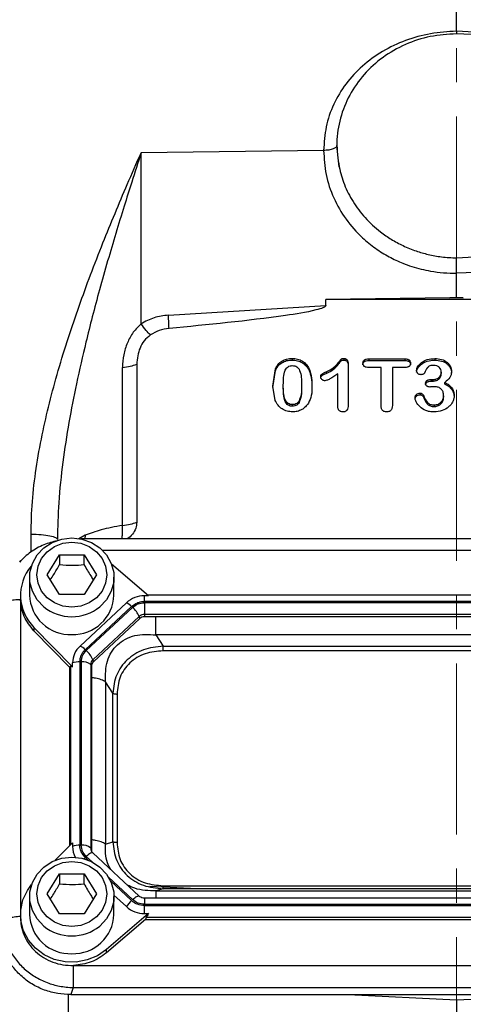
# Model space of a CAD drawing. Header units: inches. Extents: x 0.6 to 16.3, y 0.2 to 11.5.
# Tile 4 of 17: x 3.3 to 4.6, y 6.1 to 9. Entities that reach past the tile are written whole.
import ezdxf

# ---------------------------------------------------------------- set-up
doc = ezdxf.new("R2010")
doc.units = ezdxf.units.IN
doc.header["$MEASUREMENT"] = 0
doc.linetypes.add('CENTERX2', pattern=[0.8, 0.5, -0.1, 0.1, -0.1])
doc.styles.add('SLDTEXTSTYLE0', font='TXT', dxfattribs={"width": 0.75})
doc.dimstyles.new('SLDDIMSTYLE0', dxfattribs={"dimtxt": 0.137795, "dimasz": 0.14, "dimexe": 0, "dimexo": 0.0625, "dimgap": 0.034449, "dimtad": 0, "dimdec": 1, "dimlfac": 1.5, "dimrnd": 1e-09, "dimzin": 4, "dimdsep": 46, "dimtxsty": 'SLDTEXTSTYLE0', "dimblk1": 'CLOSED', "dimblk2": 'CLOSED', "dimsah": 1, "dimcen": 0.09, "dimadec": 0, "dimazin": 1, "dimtfac": 1, "dimtdec": 1, "dimtofl": 0, "dimtmove": 0, "dimatfit": 3, "dimldrblk": 'CLOSED', "dimfxl": 0, "dimfrac": 2, "dimtolj": 1, "dimtzin": 12, "dimarcsym": 0})

# ---------------------------------------------------------------- blocks, each defined once
blk = doc.blocks.new('_Closed')
at = {"color": 0, "linetype": 'ByBlock', "lineweight": -2}
for p, q in [((-1, 0.166667), (0, 0)), ((-1, 0.166667), (-1, -0.166667)), ((0, 0), (-1, -0.166667)), ((0, 0), (-1, 0))]:
    blk.add_line(p, q, dxfattribs=at)
blk = doc.blocks.new('_D')
at = {"color": 7, "linetype": 'Continuous', "lineweight": 0}
for p, q in [((2.6308, 10.8544), (2.5888, 10.8544)), ((2.5888, 10.8544), (2.5888, 10.6356)), ((2.9362, 10.8544), (2.9782, 10.8544)), ((2.9782, 10.8544), (2.9782, 10.6356)), ((1.8547, 8.3075), (1.8547, 10.6953)), ((1.8547, 10.6559), (2.468, 10.6559)), ((4.5497, 10.6559), (3.0991, 10.6559)), ((2.5888, 10.6356), (2.6308, 10.6356)), ((2.9782, 10.6356), (2.9362, 10.6356))]:
    blk.add_line(p, q, dxfattribs=at)
at = {"color": 7, "linetype": 'Continuous', "lineweight": 18, "xscale": 0.14, "yscale": 0.14, "rotation": 180.0000000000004}
blk.add_blockref('_Closed', (1.8547, 10.6559), dxfattribs=at)
at = {"color": 7, "linetype": 'Continuous', "lineweight": 18, "xscale": 0.14, "yscale": 0.14}
blk.add_blockref('_Closed', (4.5497, 10.6559), dxfattribs=at)
at = {"color": 7, "linetype": 'Continuous', "lineweight": 18, "char_height": 0.1378, "attachment_point": 1, "style": 'SLDTEXTSTYLE0'}
for s, insert in [('103', (2.6308, 10.8132)), ('4.0', (2.6562, 10.6071))]:
    blk.add_mtext(s, dxfattribs=dict(at, insert=insert))

msp = doc.modelspace()

# ---------------------------------------------------------------- linework, layer by layer
at = {"color": 7, "linetype": 'CENTERX2', "lineweight": 18}
msp.add_line((4.5497, 4.2048), (4.5497, 10.6823), dxfattribs=at)
at = {"color": 7, "linetype": 'Continuous', "lineweight": 25}
for p, q in [((4.5497, 8.9542), (4.5497, 9.0319)), ((4.5497, 8.9542), (4.5497, 8.9463)), ((6.3963, 8.8559), (4.5497, 8.9463)), ((4.2, 8.6197), (4.1985, 8.6169)), ((4.2, 8.6197), (4.2, 8.6197)), ((4.2065, 8.5571), (4.2, 8.6197)), ((4.1614, 8.6053), (3.6276, 8.5986)), ((3.6276, 8.0981), (3.6276, 8.5986)), ((4.5495, 8.2911), (4.9302, 8.3118)), ((4.5495, 8.2897), (4.5495, 8.2911)), ((5.4719, 8.2799), (4.5497, 8.2463)), ((4.5497, 8.1755), (4.5497, 8.2463)), ((3.7075, 8.1237), (4.1679, 8.152)), ((4.5299, 8.1743), (4.1679, 8.1697)), ((4.1679, 8.152), (4.1679, 8.1697)), ((4.9316, 8.1697), (4.1679, 8.1697)), ((4.5299, 8.1743), (4.5497, 8.1755)), ((4.5497, 8.1745), (4.5299, 8.1743)), ((4.5497, 8.1755), (4.5497, 8.1745)), ((4.5497, 8.1755), (4.5696, 8.1743)), ((4.5696, 8.1743), (4.5497, 8.1745)), ((3.615, 7.9803), (3.615, 7.5181)), ((4.0694, 7.9972), (4.0694, 7.9924)), ((4.2202, 7.997), (4.2202, 7.9922)), ((4.2332, 7.9809), (4.2332, 7.8614)), ((4.293, 7.996), (4.3985, 7.996)), ((4.293, 7.996), (4.293, 7.9912)), ((4.293, 7.9912), (4.3985, 7.9912)), ((4.3985, 7.996), (4.3985, 7.9912)), ((4.4863, 7.9967), (4.4863, 7.9919)), ((3.5731, 7.5085), (3.5731, 7.9707)), ((4.0129, 7.9163), (4.0203, 7.9664)), ((4.0129, 7.9116), (4.0203, 7.9617)), ((4.0203, 7.9664), (4.0203, 7.9617)), ((4.1188, 7.9668), (4.1188, 7.962)), ((4.1688, 7.9579), (4.1688, 7.9531)), ((4.2028, 7.8573), (4.2028, 7.9523)), ((4.3292, 7.9704), (4.293, 7.9704)), ((4.3292, 7.8592), (4.3292, 7.9704)), ((4.3985, 7.9704), (4.3623, 7.9704)), ((4.3623, 7.9704), (4.3623, 7.8592)), ((4.5051, 7.9573), (4.5051, 7.9525)), ((4.0967, 7.9202), (4.0967, 7.9154)), ((4.4754, 7.9354), (4.4799, 7.9354)), ((4.4754, 7.9354), (4.4754, 7.9306)), ((4.4754, 7.9306), (4.4799, 7.9306)), ((4.4799, 7.9354), (4.4799, 7.9306)), ((4.5161, 7.9219), (4.5161, 7.9267)), ((4.0196, 7.8744), (4.0129, 7.9163)), ((4.0435, 7.9146), (4.0435, 7.9194)), ((4.4431, 7.8955), (4.4431, 7.8907)), ((4.4529, 7.8895), (4.4529, 7.8848)), ((4.5122, 7.8881), (4.5122, 7.8833)), ((4.07, 7.857), (4.07, 7.8618)), ((4.4841, 7.8609), (4.4841, 7.8561)), ((5.6488, 7.4693), (3.4513, 7.4693)), ((3.2754, 7.4043), (3.2728, 7.4012)), ((3.3531, 7.3644), (3.3891, 7.4226)), ((3.3891, 7.4226), (3.4611, 7.4226)), ((3.3891, 7.4226), (3.3891, 7.394)), ((3.4611, 7.4226), (3.4971, 7.3644)), ((3.4611, 7.394), (3.4611, 7.4226)), ((3.6495, 7.3027), (3.5414, 7.3952)), ((3.3017, 7.3568), (3.3017, 7.3047)), ((3.3891, 7.3062), (3.3531, 7.3644)), ((3.4971, 7.3644), (3.4611, 7.3062)), ((3.5484, 7.3047), (3.5484, 7.3568)), ((3.2751, 7.3047), (3.2751, 7.2951)), ((3.2755, 7.2951), (3.2752, 7.2906)), ((3.4611, 7.3062), (3.3891, 7.3062)), ((3.6495, 7.3027), (3.6376, 7.3027)), ((3.6376, 7.2862), (3.6376, 7.3027)), ((5.4626, 7.2862), (3.6376, 7.2862)), ((5.4525, 7.3042), (3.6477, 7.3042)), ((3.5847, 7.2822), (3.4492, 7.1557)), ((3.5999, 7.2716), (3.4643, 7.1451)), ((3.6027, 7.2689), (3.4672, 7.1424)), ((5.4626, 7.2824), (3.6376, 7.2824)), ((3.6376, 7.2824), (3.6376, 7.2484)), ((3.6222, 7.2424), (3.4867, 7.1159)), ((3.6239, 7.236), (3.4884, 7.1095)), ((3.6239, 7.236), (3.6222, 7.2424)), ((5.4626, 7.2484), (3.6376, 7.2484)), ((3.6376, 7.2484), (3.6376, 7.2413)), ((5.4626, 7.2413), (3.6376, 7.2413)), ((3.3145, 7.2101), (3.4273, 7.0952)), ((3.3145, 7.2101), (3.3145, 7.2005)), ((3.4187, 7.0943), (3.3145, 7.2005)), ((3.671, 7.1886), (3.6924, 7.1554)), ((5.4291, 7.1886), (3.671, 7.1886)), ((3.6924, 7.1554), (5.4078, 7.1554)), ((3.4867, 7.1159), (3.4884, 7.1095)), ((5.4078, 7.1416), (3.6924, 7.1416)), ((3.4187, 7.0943), (3.4211, 7.0967)), ((3.4187, 7.0943), (3.4187, 6.572)), ((3.4273, 7.0952), (3.4273, 7.1063)), ((3.4487, 7.1099), (3.4487, 6.5731)), ((3.4528, 7.1099), (3.4528, 6.5731)), ((3.4804, 7.1016), (3.4804, 6.5648)), ((3.4827, 7.0967), (3.4804, 7.1016)), ((3.4827, 7.0967), (3.4827, 6.56)), ((3.5238, 7.0512), (3.5238, 6.5768)), ((3.5452, 7.018), (3.5238, 7.0512)), ((3.5452, 6.5835), (3.5452, 7.018)), ((3.5573, 7.0155), (3.5573, 6.581)), ((3.3767, 6.5291), (3.4273, 6.5806)), ((3.4273, 6.5806), (3.4273, 6.5695)), ((3.5238, 6.5768), (3.5452, 6.5835)), ((3.4804, 6.5648), (3.4827, 6.56)), ((3.6219, 6.4245), (3.4863, 6.551)), ((3.3531, 6.4309), (3.3891, 6.4891)), ((3.3891, 6.4891), (3.4611, 6.4891)), ((3.3891, 6.4891), (3.3891, 6.4604)), ((3.4611, 6.4891), (3.4971, 6.4309)), ((3.4611, 6.4604), (3.4611, 6.4891)), ((3.7913, 6.4461), (3.6537, 6.4528)), ((3.6924, 6.4549), (5.4078, 6.4549)), ((3.3017, 6.4232), (3.3017, 6.3711)), ((3.3891, 6.3726), (3.3531, 6.4309)), ((3.4971, 6.4309), (3.4611, 6.3726)), ((3.5483, 6.4276), (3.5847, 6.3936)), ((3.5484, 6.3711), (3.5484, 6.4232)), ((3.6924, 6.4461), (3.671, 6.4394)), ((3.671, 6.4394), (5.4291, 6.4394)), ((5.4078, 6.4461), (3.6924, 6.4461)), ((5.4626, 6.4185), (3.6376, 6.4185)), ((3.6376, 6.4006), (5.4626, 6.4006)), ((3.6376, 6.3968), (5.4626, 6.3968)), ((3.6376, 6.3732), (3.6376, 6.3968)), ((3.2751, 6.3711), (3.2751, 6.3616)), ((3.4611, 6.3726), (3.3891, 6.3726)), ((3.6495, 6.3732), (3.5264, 6.2679)), ((3.6376, 6.3732), (3.6495, 6.3732)), ((3.6402, 6.3557), (3.5264, 6.2583)), ((3.6428, 6.3627), (3.6402, 6.3557)), ((3.6402, 6.3557), (5.46, 6.3557)), ((3.6428, 6.3627), (5.4574, 6.3627)), ((3.5264, 6.2583), (3.5264, 6.2679)), ((3.4299, 6.2216), (5.6702, 6.2216)), ((3.4288, 6.1568), (3.4219, 6.1363)), ((3.4219, 6.1363), (5.6783, 6.1363)), ((3.4288, 6.1568), (5.6713, 6.1568)), ((4.2327, 6.1363), (4.5497, 6.1208)), ((4.5497, 6.1208), (4.8668, 6.1363)), ((4.5497, 6.1208), (4.5497, 5.9544))]:
    msp.add_line(p, q, dxfattribs=at)
at = {"color": 8, "linetype": 'Continuous', "lineweight": 25}
for p, q in [((5.4595, 8.9018), (4.5497, 8.9542)), ((3.3059, 7.4309), (3.3059, 7.4831)), ((3.4645, 7.4803), (3.4457, 7.4693)), ((3.4645, 7.4803), (3.4631, 7.4693)), ((5.5847, 7.4351), (3.5155, 7.4351)), ((3.2752, 7.2906), (3.2752, 6.3761)), ((3.4211, 7.0967), (3.4211, 6.5744)), ((3.4643, 6.5379), (3.4739, 6.5289)), ((3.4672, 6.5406), (3.4853, 6.5237)), ((3.5327, 6.4794), (3.6027, 6.4141)), ((3.5383, 6.4688), (3.5999, 6.4114)), ((3.6376, 6.4185), (3.6376, 6.4006)), ((3.4144, 6.1369), (3.4144, 6.0687))]:
    msp.add_line(p, q, dxfattribs=at)
at = {"color": 7, "linetype": 'Continuous', "lineweight": 25, "flags": 128}
for points in [[(3.3437, 7.2702), (3.3433, 7.2706), (3.3236, 7.2914), (3.3098, 7.316), (3.3026, 7.3429), (3.3026, 7.3707), (3.3098, 7.3976), (3.3236, 7.4222), (3.3433, 7.443), (3.3678, 7.4587), (3.3956, 7.4686), (3.4251, 7.4719), (3.4546, 7.4686), (3.4824, 7.4587), (3.5069, 7.443), (3.5266, 7.4222), (3.5404, 7.3976), (3.5475, 7.3707), (3.5475, 7.3429), (3.5404, 7.316), (3.5266, 7.2914), (3.5069, 7.2706), (3.5066, 7.2704)], [(3.4251, 7.2692), (3.3987, 7.2724), (3.3741, 7.282), (3.353, 7.2971), (3.3367, 7.3168), (3.3266, 7.3398), (3.3231, 7.3644), (3.3266, 7.3891), (3.3367, 7.412), (3.353, 7.4318), (3.3741, 7.4469), (3.3987, 7.4564), (3.4251, 7.4597), (3.4515, 7.4564), (3.4761, 7.4469), (3.4972, 7.4318), (3.5134, 7.412), (3.5236, 7.3891), (3.5271, 7.3644), (3.5236, 7.3398), (3.5134, 7.3168), (3.4972, 7.2971), (3.4761, 7.282), (3.4515, 7.2724), (3.4251, 7.2692)], [(3.3437, 6.3366), (3.3433, 6.337), (3.3236, 6.3578), (3.3098, 6.3824), (3.3026, 6.4093), (3.3026, 6.4371), (3.3098, 6.464), (3.3236, 6.4886), (3.3433, 6.5094), (3.3678, 6.5252), (3.3956, 6.535), (3.4251, 6.5383), (3.4546, 6.535), (3.4824, 6.5252), (3.5069, 6.5094), (3.5266, 6.4886), (3.5404, 6.464), (3.5475, 6.4371), (3.5475, 6.4093), (3.5404, 6.3824), (3.5266, 6.3578), (3.5069, 6.337), (3.5066, 6.3368)], [(3.4251, 6.3356), (3.3987, 6.3389), (3.3741, 6.3484), (3.353, 6.3635), (3.3367, 6.3832), (3.3266, 6.4062), (3.3231, 6.4309), (3.3266, 6.4555), (3.3367, 6.4785), (3.353, 6.4982), (3.3741, 6.5133), (3.3987, 6.5228), (3.4251, 6.5261), (3.4515, 6.5228), (3.4761, 6.5133), (3.4972, 6.4982), (3.5134, 6.4785), (3.5236, 6.4555), (3.5271, 6.4309), (3.5236, 6.4062), (3.5134, 6.3832), (3.4972, 6.3635), (3.4761, 6.3484), (3.4515, 6.3389), (3.4251, 6.3356)], [(3.5264, 6.2679), (3.5001, 6.2498), (3.4702, 6.2376), (3.4382, 6.2316), (3.4055, 6.2323), (3.3738, 6.2395), (3.3445, 6.253), (3.319, 6.2721), (3.2986, 6.2959), (3.2841, 6.3232), (3.2764, 6.3528), (3.2757, 6.3833), (3.282, 6.4132), (3.2952, 6.4411), (3.3076, 6.4582)]]:
    msp.add_lwpolyline(points, dxfattribs=at)
at = {"color": 8, "linetype": 'Continuous', "lineweight": 25, "flags": 128}
for points in [[(3.4863, 6.551), (3.4858, 6.5513), (3.4844, 6.5516), (3.4824, 6.5511), (3.48, 6.5501), (3.4771, 6.5485), (3.474, 6.5463), (3.4707, 6.5436), (3.4672, 6.5406)], [(3.6027, 6.4141), (3.6062, 6.4171), (3.6095, 6.4198), (3.6126, 6.4219), (3.6155, 6.4236), (3.6179, 6.4246), (3.6199, 6.425), (3.6214, 6.4248), (3.6218, 6.4245)]]:
    msp.add_lwpolyline(points, dxfattribs=at)
at = {"color": 7, "linetype": 'Continuous', "lineweight": 25}
for centre, radius, start, end in [((3.4088, 7.3046), 0.1335, 140.4137, 225.0795), ((3.4202, 7.3079), 0.1185, 181.5683, 272.3664), ((3.4287, 7.3093), 0.1198, 268.2549, 357.8104), ((3.6372, 7.2251), 0.0776, 89.6933, 132.5899), ((3.5647, 7.2373), 0.0492, 44.2745, 65.9509), ((3.5557, 7.2139), 0.0724, 23.2239, 49.4763), ((3.6375, 7.2259), 0.0225, 89.6933, 132.5899), ((3.6375, 7.2213), 0.02, 89.6933, 132.5899), ((3.4949, 7.1059), 0.0676, 132.5248, 179.6232), ((3.4291, 7.1108), 0.0492, 44.2745, 65.9509), ((3.4202, 7.0874), 0.0724, 23.2239, 49.4763), ((3.5, 7.1015), 0.0196, 132.5248, 179.6232), ((3.4473, 7.0524), 0.0575, 88.5951, 110.3768), ((3.4575, 7.0755), 0.0347, 48.737, 97.7903), ((3.5002, 7.0966), 0.0175, 132.5248, 179.6232), ((3.4473, 6.5156), 0.0575, 88.5951, 110.3768), ((3.4935, 6.5696), 0.0662, 180.1035, 208.6125), ((3.4575, 6.5388), 0.0347, 48.737, 97.7903), ((3.4998, 6.56), 0.017, 180.0481, 202.7772), ((3.6682, 6.3376), 0.1005, 132.809, 146.1442), ((3.6372, 6.4507), 0.0776, 227.4101, 270.3067), ((3.4202, 6.3744), 0.1185, 181.5683, 272.3664), ((3.4287, 6.3757), 0.1198, 268.2549, 357.8104)]:
    msp.add_arc(centre, radius, start, end, dxfattribs=at)
at = {"color": 8, "linetype": 'Continuous', "lineweight": 25}
for centre, radius, start, end in [((3.4245, 7.3701), 0.1285, 231.0336, 270.2379), ((3.4256, 7.3701), 0.1285, 269.7608, 309.1052), ((3.5375, 6.4596), 0.1072, 133.0745, 136.3084), ((3.4996, 6.5649), 0.0192, 180.0932, 209.7291), ((3.4245, 6.4365), 0.1285, 231.0336, 270.2379), ((3.4256, 6.4365), 0.1285, 269.7608, 309.1052)]:
    msp.add_arc(centre, radius, start, end, dxfattribs=at)
at = {"color": 7, "linetype": 'Continuous', "lineweight": 25}
for points, knots in [([(4.5497, 8.9542), (4.5244, 8.9526), (4.4735, 8.9492), (4.4001, 8.9285), (4.3325, 8.8968), (4.2734, 8.8538), (4.2248, 8.8015), (4.1888, 8.7413), (4.1658, 8.6751), (4.1629, 8.6286), (4.1614, 8.6053)], [0, 0, 0, 0, 0.12588, 0.252034, 0.377802, 0.503099, 0.627916, 0.752083, 0.876161, 1, 1, 1, 1]), ([(3.3059, 7.4831), (3.3067, 7.5148), (3.3083, 7.5787), (3.3203, 7.6758), (3.3375, 7.772), (3.3595, 7.8676), (3.3854, 7.9627), (3.4145, 8.0572), (3.4463, 8.1506), (3.4801, 8.2428), (3.5153, 8.3332), (3.5513, 8.4213), (3.5885, 8.5095), (3.6141, 8.5679), (3.6276, 8.5986)], [0, 0, 0, 0, 0.0815294, 0.164425, 0.2492067, 0.32972, 0.4127359, 0.4986256, 0.5805034, 0.66382, 0.7493837, 0.8303527, 0.9107101, 1, 1, 1, 1]), ([(3.6276, 8.5986), (3.6184, 8.5701), (3.6018, 8.5185), (3.5772, 8.4397), (3.5537, 8.3628), (3.5295, 8.2811), (3.5065, 8.1996), (3.4853, 8.1204), (3.4623, 8.0291), (3.4387, 7.9265), (3.4158, 7.8095), (3.398, 7.6934), (3.3856, 7.579), (3.3839, 7.5034), (3.3831, 7.4676)], [0, 0, 0, 0, 0.080466, 0.145667, 0.218995, 0.292319, 0.368437, 0.439039, 0.504129, 0.610517, 0.708099, 0.807732, 0.908693, 1, 1, 1, 1]), ([(4.1614, 8.6053), (4.1628, 8.5816), (4.1657, 8.5341), (4.1888, 8.4658), (4.2246, 8.4031), (4.2679, 8.3543), (4.3118, 8.3188), (4.3516, 8.2941), (4.3876, 8.2772), (4.4191, 8.2658), (4.4462, 8.2581), (4.477, 8.2516), (4.5116, 8.2469), (4.5371, 8.2465), (4.5497, 8.2463)], [0, 0, 0, 0, 0.124885, 0.2497758, 0.37469, 0.4995951, 0.5829436, 0.661643, 0.7352355, 0.7817929, 0.8282649, 0.8748991, 0.9376443, 1, 1, 1, 1]), ([(4.2065, 8.5571), (4.211, 8.5398), (4.2203, 8.5046), (4.2462, 8.4544), (4.2815, 8.4073), (4.3205, 8.3713), (4.3587, 8.3449), (4.3935, 8.3261), (4.4298, 8.3113), (4.4676, 8.3005), (4.507, 8.293), (4.535, 8.2917), (4.5495, 8.2911)], [0, 0, 0, 0, 0.118447, 0.241237, 0.368461, 0.500145, 0.580736, 0.663983, 0.750058, 0.826143, 0.909682, 1, 1, 1, 1]), ([(4.5497, 8.2463), (4.5497, 8.2497), (4.5497, 8.2568), (4.5495, 8.2684), (4.5494, 8.2801), (4.5495, 8.2865), (4.5495, 8.2897)], [0, 0, 0, 0, 0.2254737, 0.4672839, 0.7254546, 1, 1, 1, 1]), ([(4.1679, 8.152), (4.1679, 8.1518), (4.1679, 8.1512), (4.1673, 8.1501), (4.1652, 8.1479), (4.1557, 8.1431), (4.1173, 8.1327), (3.967, 8.1092), (3.8233, 8.0956), (3.7094, 8.0847)], [0, 0, 0, 0, 0.001747, 0.003648, 0.008277, 0.022178, 0.071791, 0.264748, 1, 1, 1, 1]), ([(3.7075, 8.1237), (3.6933, 8.122), (3.6649, 8.1184), (3.64, 8.1049), (3.6276, 8.0981)], [0, 0, 0, 0, 0.500024, 1, 1, 1, 1]), ([(3.6276, 8.0981), (3.6196, 8.0903), (3.603, 8.0741), (3.5864, 8.0425), (3.5752, 8.0074), (3.5738, 7.9831), (3.5731, 7.9707)], [0, 0, 0, 0, 0.230595, 0.476915, 0.734981, 1, 1, 1, 1]), ([(3.6548, 8.0656), (3.6507, 8.0697), (3.6426, 8.0778), (3.6326, 8.0914), (3.6276, 8.0981)], [0, 0, 0, 0, 0.500032, 1, 1, 1, 1]), ([(3.6548, 8.0656), (3.6484, 8.0602), (3.6356, 8.0494), (3.6194, 8.0204), (3.6167, 7.9964), (3.615, 7.9803)], [0, 0, 0, 0, 0.250276, 0.500611, 1, 1, 1, 1]), ([(3.7094, 8.0847), (3.6996, 8.0832), (3.6801, 8.0802), (3.6632, 8.0705), (3.6548, 8.0656)], [0, 0, 0, 0, 0.5009834, 1, 1, 1, 1]), ([(4.0203, 7.9664), (4.0227, 7.971), (4.0273, 7.9799), (4.039, 7.99), (4.0534, 7.9962), (4.0639, 7.9969), (4.0694, 7.9972)], [0, 0, 0, 0, 0.259574, 0.499925, 0.740236, 1, 1, 1, 1]), ([(4.0203, 7.9617), (4.0227, 7.9663), (4.0273, 7.9752), (4.039, 7.9852), (4.0534, 7.9915), (4.0639, 7.9921), (4.0694, 7.9924)], [0, 0, 0, 0, 0.259698, 0.499935, 0.740361, 1, 1, 1, 1]), ([(4.0694, 7.9972), (4.0748, 7.9969), (4.0852, 7.9962), (4.0995, 7.99), (4.1112, 7.9801), (4.1162, 7.9714), (4.1188, 7.9668)], [0, 0, 0, 0, 0.256598, 0.497206, 0.737024, 1, 1, 1, 1]), ([(4.0694, 7.9924), (4.0748, 7.9921), (4.0852, 7.9914), (4.0995, 7.9852), (4.1112, 7.9753), (4.1162, 7.9666), (4.1188, 7.962)], [0, 0, 0, 0, 0.256718, 0.497216, 0.737148, 1, 1, 1, 1]), ([(4.1688, 7.9579), (4.1764, 7.9616), (4.1904, 7.9684), (4.2024, 7.9819), (4.2093, 7.9906), (4.2121, 7.9945), (4.2142, 7.996), (4.2166, 7.9968), (4.2187, 7.9969), (4.2202, 7.997)], [0, 0, 0, 0, 0.3750446, 0.6892168, 0.8178571, 0.8877444, 0.9090441, 0.9340714, 1, 1, 1, 1]), ([(4.1688, 7.9531), (4.1764, 7.9568), (4.1904, 7.9636), (4.2024, 7.9772), (4.2093, 7.9858), (4.2121, 7.9897), (4.2142, 7.9912), (4.2166, 7.9921), (4.2187, 7.9921), (4.2202, 7.9922)], [0, 0, 0, 0, 0.3750529, 0.689232, 0.8186005, 0.8877655, 0.9091516, 0.9342129, 1, 1, 1, 1]), ([(4.2202, 7.997), (4.2211, 7.9969), (4.2229, 7.9968), (4.2256, 7.996), (4.2278, 7.9946), (4.2305, 7.992), (4.2329, 7.9873), (4.2331, 7.9832), (4.2332, 7.9809)], [0, 0, 0, 0, 0.117119, 0.227253, 0.336642, 0.451648, 0.701902, 1, 1, 1, 1]), ([(4.2202, 7.9922), (4.2211, 7.9921), (4.223, 7.9921), (4.2256, 7.9912), (4.2278, 7.9898), (4.2305, 7.9872), (4.2329, 7.9825), (4.2331, 7.9784), (4.2332, 7.9761)], [0, 0, 0, 0, 0.117329, 0.227527, 0.336851, 0.451704, 0.702282, 1, 1, 1, 1]), ([(4.2761, 7.9832), (4.2762, 7.9841), (4.2763, 7.986), (4.2771, 7.9885), (4.2785, 7.9908), (4.2804, 7.9927), (4.2829, 7.9942), (4.287, 7.9957), (4.2905, 7.9959), (4.293, 7.996)], [0, 0, 0, 0, 0.122827, 0.236649, 0.346923, 0.459626, 0.577575, 0.704075, 1, 1, 1, 1]), ([(4.2761, 7.9784), (4.2762, 7.9794), (4.2763, 7.9812), (4.2771, 7.9837), (4.2785, 7.986), (4.2804, 7.9879), (4.2829, 7.9894), (4.287, 7.9909), (4.2905, 7.9911), (4.293, 7.9912)], [0, 0, 0, 0, 0.123069, 0.236966, 0.347168, 0.45969, 0.577876, 0.704462, 1, 1, 1, 1]), ([(4.293, 7.9704), (4.2904, 7.9705), (4.2869, 7.9707), (4.2827, 7.9722), (4.2802, 7.9738), (4.2784, 7.9757), (4.2766, 7.9788), (4.2763, 7.9814), (4.2761, 7.9832)], [0, 0, 0, 0, 0.305012, 0.432199, 0.54885, 0.659477, 0.768167, 1, 1, 1, 1]), ([(4.3985, 7.996), (4.401, 7.9959), (4.4046, 7.9957), (4.4089, 7.9941), (4.4113, 7.9926), (4.4131, 7.9906), (4.415, 7.9876), (4.4152, 7.985), (4.4154, 7.9832)], [0, 0, 0, 0, 0.3079681, 0.4359459, 0.5531311, 0.6639947, 0.7721734, 1, 1, 1, 1]), ([(4.3985, 7.9912), (4.401, 7.9911), (4.4046, 7.9909), (4.4089, 7.9894), (4.4113, 7.9878), (4.4131, 7.9858), (4.415, 7.9828), (4.4152, 7.9802), (4.4154, 7.9784)], [0, 0, 0, 0, 0.308345, 0.436238, 0.553195, 0.664254, 0.77251, 1, 1, 1, 1]), ([(4.4154, 7.9832), (4.4152, 7.9814), (4.415, 7.9788), (4.4131, 7.9757), (4.4112, 7.9738), (4.4088, 7.9722), (4.4046, 7.9707), (4.401, 7.9705), (4.3985, 7.9704)], [0, 0, 0, 0, 0.23077, 0.339542, 0.45073, 0.567662, 0.695059, 1, 1, 1, 1]), ([(4.4332, 7.9618), (4.4334, 7.9637), (4.4338, 7.9677), (4.4378, 7.9761), (4.4472, 7.9862), (4.4646, 7.9951), (4.4787, 7.9962), (4.4863, 7.9967)], [0, 0, 0, 0, 0.085326, 0.181771, 0.408011, 0.680218, 1, 1, 1, 1]), ([(4.4332, 7.9571), (4.4334, 7.9589), (4.4338, 7.963), (4.4378, 7.9713), (4.4472, 7.9814), (4.4646, 7.9904), (4.4787, 7.9914), (4.4863, 7.9919)], [0, 0, 0, 0, 0.085406, 0.181775, 0.408014, 0.680219, 1, 1, 1, 1]), ([(4.4863, 7.9967), (4.493, 7.9963), (4.5057, 7.9954), (4.5197, 7.9883), (4.5277, 7.9806), (4.5319, 7.974), (4.5345, 7.9668), (4.5349, 7.9617), (4.535, 7.9591)], [0, 0, 0, 0, 0.284239, 0.53584, 0.653928, 0.76842, 0.882598, 1, 1, 1, 1]), ([(4.4863, 7.9919), (4.493, 7.9915), (4.5057, 7.9906), (4.5197, 7.9835), (4.5277, 7.9758), (4.5319, 7.9693), (4.5345, 7.962), (4.5349, 7.9569), (4.535, 7.9543)], [0, 0, 0, 0, 0.284241, 0.535843, 0.654117, 0.768423, 0.882701, 1, 1, 1, 1]), ([(4.0435, 7.9194), (4.0435, 7.9341), (4.0434, 7.9512), (4.0523, 7.9683), (4.057, 7.9729), (4.0631, 7.9757), (4.0675, 7.9759), (4.0698, 7.9761)], [0, 0, 0, 0, 0.630832, 0.731187, 0.819991, 0.906328, 1, 1, 1, 1]), ([(4.0698, 7.9761), (4.0722, 7.9759), (4.0768, 7.9757), (4.083, 7.9729), (4.0878, 7.9682), (4.0969, 7.9516), (4.0968, 7.9347), (4.0967, 7.9202)], [0, 0, 0, 0, 0.098523, 0.18739, 0.275879, 0.378904, 1, 1, 1, 1]), ([(4.1188, 7.9668), (4.1213, 7.9599), (4.127, 7.9442), (4.1272, 7.9275), (4.1273, 7.9181)], [0, 0, 0, 0, 0.435339, 1, 1, 1, 1]), ([(4.1188, 7.962), (4.1213, 7.9552), (4.127, 7.9394), (4.1272, 7.9228), (4.1273, 7.9134)], [0, 0, 0, 0, 0.435339, 1, 1, 1, 1]), ([(4.1527, 7.9435), (4.1527, 7.9443), (4.1528, 7.9459), (4.1535, 7.9481), (4.1546, 7.95), (4.1592, 7.954), (4.1644, 7.9561), (4.1688, 7.9579)], [0, 0, 0, 0, 0.111606, 0.211362, 0.304197, 0.396154, 1, 1, 1, 1]), ([(4.1527, 7.9387), (4.1528, 7.9403), (4.153, 7.9426), (4.1546, 7.9452), (4.1592, 7.9492), (4.1644, 7.9513), (4.1688, 7.9531)], [0, 0, 0, 0, 0.2111541, 0.303925, 0.3955536, 1, 1, 1, 1]), ([(4.2028, 7.9523), (4.1951, 7.947), (4.1849, 7.9399), (4.1718, 7.9331), (4.1666, 7.9322), (4.1646, 7.9319)], [0, 0, 0, 0, 0.649668, 0.85993, 1, 1, 1, 1]), ([(4.4451, 7.9495), (4.4444, 7.9496), (4.443, 7.9497), (4.4401, 7.9506), (4.4374, 7.9523), (4.4353, 7.9547), (4.4336, 7.9576), (4.4334, 7.9601), (4.4332, 7.9618)], [0, 0, 0, 0, 0.109931, 0.220975, 0.463816, 0.593368, 0.72218, 1, 1, 1, 1]), ([(4.4559, 7.9541), (4.4557, 7.9538), (4.4553, 7.9531), (4.454, 7.9518), (4.4519, 7.9506), (4.4487, 7.9497), (4.4464, 7.9496), (4.4451, 7.9495)], [0, 0, 0, 0, 0.1018108, 0.2065771, 0.4400913, 0.7048708, 1, 1, 1, 1]), ([(4.4832, 7.9768), (4.4794, 7.9766), (4.474, 7.9763), (4.468, 7.9733), (4.4612, 7.967), (4.4583, 7.9599), (4.4559, 7.9541)], [0, 0, 0, 0, 0.283743, 0.400474, 0.504922, 1, 1, 1, 1]), ([(4.4799, 7.9354), (4.4832, 7.9357), (4.4896, 7.9361), (4.4967, 7.9399), (4.5011, 7.944), (4.5035, 7.9479), (4.5049, 7.9524), (4.5051, 7.9556), (4.5051, 7.9573)], [0, 0, 0, 0, 0.25195, 0.493492, 0.614205, 0.734247, 0.860789, 1, 1, 1, 1]), ([(4.4799, 7.9306), (4.4832, 7.9309), (4.4896, 7.9314), (4.4967, 7.9351), (4.5011, 7.9392), (4.5035, 7.9431), (4.5049, 7.9476), (4.5051, 7.9508), (4.5051, 7.9525)], [0, 0, 0, 0, 0.2521698, 0.4935251, 0.614335, 0.7344174, 0.8609189, 1, 1, 1, 1]), ([(4.5051, 7.9573), (4.5049, 7.9598), (4.5043, 7.9649), (4.5003, 7.9703), (4.4961, 7.9737), (4.4908, 7.9763), (4.4863, 7.9766), (4.4832, 7.9768)], [0, 0, 0, 0, 0.238971, 0.479096, 0.603797, 0.728532, 1, 1, 1, 1]), ([(4.535, 7.9591), (4.5348, 7.9558), (4.5344, 7.9496), (4.5289, 7.9377), (4.5213, 7.9312), (4.5161, 7.9267)], [0, 0, 0, 0, 0.2550596, 0.4886729, 1, 1, 1, 1]), ([(4.0967, 7.9202), (4.0969, 7.9052), (4.0971, 7.8876), (4.088, 7.8702), (4.0833, 7.8653), (4.0771, 7.8622), (4.0725, 7.8619), (4.07, 7.8618)], [0, 0, 0, 0, 0.624418, 0.728887, 0.817027, 0.904547, 1, 1, 1, 1]), ([(4.1646, 7.9319), (4.1638, 7.9319), (4.1623, 7.932), (4.1593, 7.933), (4.1561, 7.9353), (4.1532, 7.939), (4.1528, 7.942), (4.1527, 7.9435)], [0, 0, 0, 0, 0.119896, 0.23864, 0.49284, 0.749944, 1, 1, 1, 1]), ([(4.4594, 7.9243), (4.4594, 7.9251), (4.4595, 7.9266), (4.4603, 7.9288), (4.4616, 7.9308), (4.4634, 7.9324), (4.4657, 7.9338), (4.4697, 7.9352), (4.473, 7.9353), (4.4754, 7.9354)], [0, 0, 0, 0, 0.112727, 0.21922, 0.325103, 0.436096, 0.554994, 0.685767, 1, 1, 1, 1]), ([(4.4594, 7.9195), (4.4594, 7.9203), (4.4595, 7.9219), (4.4603, 7.924), (4.4616, 7.926), (4.4634, 7.9277), (4.4657, 7.929), (4.4697, 7.9304), (4.473, 7.9305), (4.4754, 7.9306)], [0, 0, 0, 0, 0.112982, 0.219554, 0.325361, 0.436166, 0.555326, 0.686195, 1, 1, 1, 1]), ([(4.4723, 7.9134), (4.4704, 7.9135), (4.4678, 7.9137), (4.4646, 7.915), (4.4627, 7.9163), (4.4612, 7.9179), (4.4597, 7.9205), (4.4595, 7.9227), (4.4594, 7.9243)], [0, 0, 0, 0, 0.28104, 0.404049, 0.521528, 0.635146, 0.749191, 1, 1, 1, 1]), ([(4.5161, 7.9267), (4.5202, 7.9244), (4.5278, 7.9201), (4.5365, 7.9111), (4.542, 7.9007), (4.5426, 7.8932), (4.5429, 7.8894)], [0, 0, 0, 0, 0.279828, 0.527212, 0.760172, 1, 1, 1, 1]), ([(4.5161, 7.9219), (4.5202, 7.9196), (4.5278, 7.9153), (4.5365, 7.9063), (4.542, 7.8959), (4.5426, 7.8884), (4.5429, 7.8846)], [0, 0, 0, 0, 0.279828, 0.527212, 0.760172, 1, 1, 1, 1]), ([(4.07, 7.8618), (4.0677, 7.8619), (4.0632, 7.8622), (4.0572, 7.8651), (4.0524, 7.8699), (4.0433, 7.887), (4.0434, 7.9044), (4.0435, 7.9194)], [0, 0, 0, 0, 0.093685, 0.179947, 0.26834, 0.371448, 1, 1, 1, 1]), ([(4.07, 7.857), (4.0677, 7.8571), (4.0632, 7.8574), (4.0572, 7.8603), (4.0524, 7.8651), (4.0433, 7.8823), (4.0434, 7.8996), (4.0435, 7.9146)], [0, 0, 0, 0, 0.0935556, 0.1799229, 0.2680015, 0.371434, 1, 1, 1, 1]), ([(4.0967, 7.9154), (4.0969, 7.9004), (4.0971, 7.8829), (4.088, 7.8655), (4.0833, 7.8605), (4.0771, 7.8574), (4.0725, 7.8571), (4.07, 7.857)], [0, 0, 0, 0, 0.624415, 0.72857, 0.817017, 0.904289, 1, 1, 1, 1]), ([(4.1273, 7.9181), (4.1273, 7.9082), (4.1273, 7.8902), (4.1201, 7.8736), (4.1169, 7.8662)], [0, 0, 0, 0, 0.555597, 1, 1, 1, 1]), ([(4.4285, 7.8821), (4.4286, 7.8839), (4.4289, 7.8866), (4.4308, 7.8898), (4.4332, 7.8925), (4.4373, 7.895), (4.4411, 7.8953), (4.4431, 7.8955)], [0, 0, 0, 0, 0.2585215, 0.3800806, 0.5035966, 0.7458987, 1, 1, 1, 1]), ([(4.4285, 7.8773), (4.4286, 7.8791), (4.4289, 7.8819), (4.4308, 7.8851), (4.4332, 7.8877), (4.4373, 7.8902), (4.4411, 7.8905), (4.4431, 7.8907)], [0, 0, 0, 0, 0.260013, 0.381225, 0.50386, 0.747527, 1, 1, 1, 1]), ([(4.4431, 7.8955), (4.4441, 7.8954), (4.4462, 7.8952), (4.4491, 7.8939), (4.4516, 7.8921), (4.4525, 7.8904), (4.4529, 7.8895)], [0, 0, 0, 0, 0.249225, 0.513284, 0.768041, 1, 1, 1, 1]), ([(4.4431, 7.8907), (4.4441, 7.8906), (4.4462, 7.8904), (4.4491, 7.8891), (4.4516, 7.8873), (4.4525, 7.8856), (4.4529, 7.8848)], [0, 0, 0, 0, 0.250734, 0.513426, 0.769265, 1, 1, 1, 1]), ([(4.4852, 7.9143), (4.4829, 7.9142), (4.4793, 7.914), (4.475, 7.9136), (4.473, 7.9135), (4.4723, 7.9134)], [0, 0, 0, 0, 0.534794, 0.834424, 1, 1, 1, 1]), ([(4.5122, 7.8881), (4.512, 7.8918), (4.5116, 7.8972), (4.5084, 7.9036), (4.5052, 7.9075), (4.5012, 7.9105), (4.4947, 7.9136), (4.4891, 7.914), (4.4852, 7.9143)], [0, 0, 0, 0, 0.2697488, 0.3899694, 0.5068465, 0.6226335, 0.7399805, 1, 1, 1, 1]), ([(4.0703, 7.8406), (4.0649, 7.8411), (4.054, 7.8419), (4.0393, 7.8492), (4.027, 7.86), (4.0221, 7.8695), (4.0196, 7.8744)], [0, 0, 0, 0, 0.245947, 0.48929, 0.738236, 1, 1, 1, 1]), ([(4.1169, 7.8662), (4.1141, 7.8624), (4.1088, 7.855), (4.0975, 7.8469), (4.0844, 7.8415), (4.0751, 7.8409), (4.0703, 7.8406)], [0, 0, 0, 0, 0.257769, 0.504694, 0.749046, 1, 1, 1, 1]), ([(4.4838, 7.8404), (4.4796, 7.8406), (4.4714, 7.841), (4.4567, 7.8455), (4.4422, 7.8546), (4.4332, 7.8669), (4.4292, 7.8761), (4.4287, 7.8803), (4.4285, 7.8821)], [0, 0, 0, 0, 0.164026, 0.317071, 0.591702, 0.82765, 0.925159, 1, 1, 1, 1]), ([(4.4529, 7.8895), (4.4562, 7.8818), (4.4601, 7.8725), (4.4689, 7.8647), (4.4751, 7.8616), (4.4804, 7.8612), (4.4841, 7.8609)], [0, 0, 0, 0, 0.558673, 0.663786, 0.768922, 1, 1, 1, 1]), ([(4.4529, 7.8848), (4.4562, 7.877), (4.4601, 7.8677), (4.4689, 7.86), (4.4751, 7.8568), (4.4804, 7.8564), (4.4841, 7.8561)], [0, 0, 0, 0, 0.55869, 0.663885, 0.769056, 1, 1, 1, 1]), ([(4.5429, 7.8894), (4.5427, 7.8863), (4.5423, 7.88), (4.5391, 7.8708), (4.534, 7.8623), (4.5245, 7.8523), (4.5077, 7.8424), (4.492, 7.8411), (4.4838, 7.8404)], [0, 0, 0, 0, 0.11489, 0.230575, 0.347891, 0.468517, 0.721149, 1, 1, 1, 1]), ([(4.4841, 7.8609), (4.4875, 7.8613), (4.4946, 7.862), (4.504, 7.8678), (4.5095, 7.8751), (4.5119, 7.8823), (4.5121, 7.8861), (4.5122, 7.8881)], [0, 0, 0, 0, 0.230148, 0.469793, 0.726191, 0.858828, 1, 1, 1, 1]), ([(4.4841, 7.8561), (4.4875, 7.8565), (4.4946, 7.8572), (4.504, 7.863), (4.5095, 7.8704), (4.5119, 7.8775), (4.5121, 7.8813), (4.5122, 7.8833)], [0, 0, 0, 0, 0.23015, 0.469797, 0.726338, 0.858994, 1, 1, 1, 1]), ([(4.218, 7.8404), (4.2158, 7.8406), (4.2127, 7.8408), (4.2091, 7.8428), (4.2069, 7.8446), (4.205, 7.8471), (4.2032, 7.8513), (4.203, 7.8548), (4.2028, 7.8573)], [0, 0, 0, 0, 0.235506, 0.346238, 0.459163, 0.576896, 0.703149, 1, 1, 1, 1]), ([(4.2332, 7.8614), (4.2331, 7.8583), (4.2329, 7.8529), (4.2305, 7.8466), (4.2274, 7.8433), (4.2247, 7.8416), (4.2215, 7.8406), (4.2192, 7.8405), (4.218, 7.8404)], [0, 0, 0, 0, 0.321406, 0.568105, 0.674214, 0.776818, 0.883217, 1, 1, 1, 1]), ([(4.3458, 7.8404), (4.3435, 7.8406), (4.3402, 7.8409), (4.3362, 7.843), (4.3337, 7.8451), (4.3316, 7.8478), (4.3295, 7.8525), (4.3293, 7.8564), (4.3292, 7.8592)], [0, 0, 0, 0, 0.2303934, 0.3402721, 0.4531456, 0.5712793, 0.6985291, 1, 1, 1, 1]), ([(4.3623, 7.8592), (4.3621, 7.8564), (4.3619, 7.8524), (4.3599, 7.8477), (4.3578, 7.845), (4.3553, 7.843), (4.3514, 7.8409), (4.3481, 7.8406), (4.3458, 7.8404)], [0, 0, 0, 0, 0.305537, 0.433446, 0.551324, 0.663113, 0.771899, 1, 1, 1, 1]), ([(3.615, 7.5181), (3.6144, 7.512), (3.6132, 7.4994), (3.6029, 7.4827), (3.593, 7.4723), (3.5862, 7.4695), (3.5857, 7.4693)], [0, 0, 0, 0, 0.31345, 0.644368, 0.975287, 1, 1, 1, 1]), ([(3.5731, 7.5085), (3.5517, 7.5046), (3.5118, 7.4973), (3.4794, 7.4857), (3.4645, 7.4803)], [0, 0, 0, 0, 0.537767, 1, 1, 1, 1]), ([(3.3822, 7.4639), (3.369, 7.4604), (3.3416, 7.4531), (3.3036, 7.4319), (3.2826, 7.4117), (3.2721, 7.4017)], [0, 0, 0, 0, 0.3154754, 0.6581232, 1, 1, 1, 1]), ([(3.3622, 7.3496), (3.3656, 7.3546), (3.3746, 7.3678), (3.3835, 7.3839), (3.3891, 7.394)], [0, 0, 0, 0, 0.376375, 1, 1, 1, 1]), ([(3.3891, 7.394), (3.4019, 7.3929), (3.426, 7.391), (3.4499, 7.393), (3.4611, 7.394)], [0, 0, 0, 0, 0.534747, 1, 1, 1, 1]), ([(3.4611, 7.394), (3.4675, 7.3824), (3.4765, 7.3663), (3.4854, 7.3532), (3.4879, 7.3495)], [0, 0, 0, 0, 0.718831, 1, 1, 1, 1]), ([(3.2752, 7.2906), (3.269, 7.2908), (3.2565, 7.2912), (3.2403, 7.2874), (3.2278, 7.2823), (3.2244, 7.278), (3.2227, 7.2759)], [0, 0, 0, 0, 0.2508113, 0.5005408, 0.7502704, 1, 1, 1, 1]), ([(3.5999, 7.2716), (3.6053, 7.2758), (3.6108, 7.28), (3.6177, 7.2826), (3.621, 7.2838), (3.6276, 7.2857), (3.6341, 7.2861), (3.6376, 7.2862)], [0, 0, 0, 0, 0.498697, 0.503014, 0.535598, 0.74951, 1, 1, 1, 1]), ([(3.5238, 7.0512), (3.5237, 7.0718), (3.5236, 7.1024), (3.54, 7.1385), (3.5579, 7.1607), (3.5814, 7.1772), (3.619, 7.1914), (3.6501, 7.1897), (3.671, 7.1886)], [0, 0, 0, 0, 0.2573968, 0.3816038, 0.5, 0.6183955, 0.7426032, 1, 1, 1, 1]), ([(3.4487, 7.1099), (3.4494, 7.1164), (3.4501, 7.123), (3.453, 7.1294), (3.4544, 7.1324), (3.4577, 7.1382), (3.462, 7.1427), (3.4643, 7.1451)], [0, 0, 0, 0, 0.498697, 0.503014, 0.535598, 0.74951, 1, 1, 1, 1]), ([(3.6924, 7.1554), (3.6725, 7.1532), (3.6431, 7.15), (3.6087, 7.1327), (3.5866, 7.116), (3.5689, 7.0955), (3.5505, 7.0636), (3.5473, 7.0364), (3.5452, 7.018)], [0, 0, 0, 0, 0.255855, 0.379335, 0.5, 0.62066, 0.744145, 1, 1, 1, 1]), ([(3.6924, 7.1416), (3.6744, 7.1401), (3.6474, 7.1379), (3.6152, 7.1227), (3.5943, 7.1071), (3.5776, 7.0875), (3.5613, 7.0575), (3.5589, 7.0323), (3.5573, 7.0155)], [0, 0, 0, 0, 0.250062, 0.376118, 0.5, 0.623757, 0.749938, 1, 1, 1, 1]), ([(3.4211, 7.0967), (3.4218, 7.097), (3.4231, 7.0975), (3.4258, 7.096), (3.4273, 7.0952)], [0, 0, 0, 0, 0.475859, 1, 1, 1, 1]), ([(3.4643, 6.5379), (3.4599, 6.543), (3.4554, 6.5481), (3.4526, 6.5545), (3.4513, 6.5576), (3.4492, 6.5638), (3.4489, 6.5699), (3.4487, 6.5731)], [0, 0, 0, 0, 0.498697, 0.503014, 0.535598, 0.74951, 1, 1, 1, 1]), ([(3.5452, 6.5835), (3.5473, 6.5648), (3.5505, 6.537), (3.5689, 6.5047), (3.5866, 6.4841), (3.6086, 6.4676), (3.6431, 6.4506), (3.6725, 6.4479), (3.6924, 6.4461)], [0, 0, 0, 0, 0.25586, 0.379272, 0.500008, 0.620398, 0.74416, 1, 1, 1, 1]), ([(3.5573, 6.581), (3.5589, 6.5642), (3.5613, 6.539), (3.5776, 6.509), (3.5943, 6.4895), (3.6152, 6.4738), (3.6474, 6.4586), (3.6744, 6.4564), (3.6924, 6.4549)], [0, 0, 0, 0, 0.250062, 0.376118, 0.5, 0.623757, 0.749938, 1, 1, 1, 1]), ([(3.4863, 6.551), (3.4855, 6.5519), (3.484, 6.5532), (3.4834, 6.5548), (3.4831, 6.5555)], [0, 0, 0, 0, 0.606169, 1, 1, 1, 1]), ([(3.3622, 6.416), (3.3656, 6.421), (3.3746, 6.4342), (3.3835, 6.4503), (3.3891, 6.4604)], [0, 0, 0, 0, 0.376375, 1, 1, 1, 1]), ([(3.3891, 6.4604), (3.4019, 6.4594), (3.426, 6.4574), (3.4499, 6.4594), (3.4611, 6.4604)], [0, 0, 0, 0, 0.534747, 1, 1, 1, 1]), ([(3.4611, 6.4604), (3.4675, 6.4488), (3.4765, 6.4327), (3.4854, 6.4196), (3.4879, 6.416)], [0, 0, 0, 0, 0.718831, 1, 1, 1, 1]), ([(3.6376, 6.4185), (3.6362, 6.4186), (3.6324, 6.4188), (3.6266, 6.4207), (3.6234, 6.4233), (3.6219, 6.4245)], [0, 0, 0, 0, 0.2332158, 0.6268904, 1, 1, 1, 1]), ([(3.6376, 6.3968), (3.6306, 6.3974), (3.6235, 6.3981), (3.6166, 6.4008), (3.6134, 6.4021), (3.6073, 6.4051), (3.6025, 6.4092), (3.5999, 6.4114)], [0, 0, 0, 0, 0.498697, 0.503014, 0.535598, 0.74951, 1, 1, 1, 1]), ([(3.2227, 6.3493), (3.2244, 6.3514), (3.2278, 6.3557), (3.2403, 6.3609), (3.2565, 6.3641), (3.269, 6.3654), (3.2752, 6.3661)], [0, 0, 0, 0, 0.24973, 0.499459, 0.749189, 1, 1, 1, 1]), ([(3.6495, 6.3732), (3.6479, 6.3711), (3.6449, 6.3672), (3.6435, 6.3641), (3.6428, 6.3627)], [0, 0, 0, 0, 0.534027, 1, 1, 1, 1]), ([(3.2227, 6.3493), (3.2236, 6.336), (3.2255, 6.3102), (3.2389, 6.2733), (3.2588, 6.2401), (3.2851, 6.2114), (3.3167, 6.1879), (3.3519, 6.1709), (3.3897, 6.1596), (3.4156, 6.1578), (3.4288, 6.1568)], [0, 0, 0, 0, 0.13356, 0.261125, 0.387745, 0.511891, 0.635099, 0.759877, 0.877169, 1, 1, 1, 1]), ([(3.2755, 6.3616), (3.2758, 6.3536), (3.2763, 6.336), (3.2847, 6.3097), (3.2988, 6.2842), (3.3183, 6.2619), (3.3422, 6.2437), (3.3695, 6.2305), (3.3992, 6.2224), (3.4197, 6.2219), (3.4299, 6.2216)], [0, 0, 0, 0, 0.1073614, 0.2348812, 0.362401, 0.4899208, 0.6174406, 0.7449604, 0.8724802, 1, 1, 1, 1]), ([(3.4219, 6.1363), (3.4092, 6.1369), (3.3831, 6.1382), (3.3445, 6.1488), (3.3076, 6.1664), (3.2747, 6.1913), (3.2481, 6.222), (3.2292, 6.2565), (3.2178, 6.2925), (3.2164, 6.3169), (3.2158, 6.3287)], [0, 0, 0, 0, 0.117637, 0.241401, 0.369555, 0.5, 0.630445, 0.758599, 0.882363, 1, 1, 1, 1]), ([(3.4299, 6.2216), (3.4295, 6.2156), (3.4285, 6.2035), (3.4289, 6.1848), (3.4288, 6.168), (3.4288, 6.1605), (3.4288, 6.1568)], [0, 0, 0, 0, 0.250811, 0.500541, 0.75027, 1, 1, 1, 1])]:
    msp.add_open_spline(points, degree=3, knots=knots, dxfattribs=at)
for points in [[(4.5497, 8.9463), (4.524, 8.9447), (4.4726, 8.9417), (4.3992, 8.9172), (4.3331, 8.8796), (4.2776, 8.829), (4.2351, 8.7683), (4.2081, 8.7005), (4.1965, 8.6286), (4.2032, 8.5809), (4.2065, 8.5571)], [(3.7094, 8.0847), (3.7092, 8.0899), (3.7088, 8.1003), (3.7079, 8.1159), (3.7075, 8.1237)], [(3.5731, 7.9707), (3.5811, 7.9717), (3.5972, 7.9737), (3.609, 7.9781), (3.615, 7.9803)], [(3.5731, 7.5085), (3.5811, 7.5095), (3.5972, 7.5115), (3.609, 7.5159), (3.615, 7.5181)], [(3.3059, 7.4831), (3.3161, 7.4828), (3.3365, 7.4822), (3.3619, 7.4786), (3.3796, 7.4735), (3.3819, 7.4696), (3.3831, 7.4676)], [(3.3145, 7.2005), (3.3036, 7.2139), (3.2819, 7.2406), (3.2774, 7.274), (3.2752, 7.2906)], [(3.6027, 7.2689), (3.6078, 7.2728), (3.618, 7.2805), (3.6311, 7.2818), (3.6376, 7.2824)], [(3.4528, 7.1099), (3.4535, 7.116), (3.4548, 7.1282), (3.4631, 7.1377), (3.4672, 7.1424)], [(3.6924, 7.1416), (3.6924, 7.1428), (3.6924, 7.1451), (3.6924, 7.1488), (3.6924, 7.1524), (3.6924, 7.1544), (3.6924, 7.1554)], [(3.5452, 7.018), (3.5459, 7.0176), (3.5472, 7.0169), (3.5502, 7.0161), (3.5536, 7.0156), (3.5561, 7.0155), (3.5573, 7.0155)], [(3.4672, 6.5406), (3.4631, 6.5453), (3.4548, 6.5548), (3.4535, 6.567), (3.4528, 6.5731)], [(3.5573, 6.581), (3.5561, 6.581), (3.5536, 6.5811), (3.5502, 6.5816), (3.5472, 6.5824), (3.5459, 6.5832), (3.5452, 6.5835)], [(3.6924, 6.4461), (3.6924, 6.4464), (3.6924, 6.4469), (3.6924, 6.4489), (3.6924, 6.4516), (3.6924, 6.4538), (3.6924, 6.4549)], [(3.6376, 6.4006), (3.6311, 6.4012), (3.618, 6.4025), (3.6078, 6.4102), (3.6027, 6.4141)], [(3.5264, 6.2583), (3.5121, 6.2482), (3.4835, 6.2279), (3.4478, 6.2237), (3.4299, 6.2216)]]:
    msp.add_open_spline(points, degree=3, dxfattribs=at)
at = {"color": 8, "linetype": 'Continuous', "lineweight": 25}
for points, knots in [([(4.1971, 8.6143), (4.1946, 8.6127), (4.1897, 8.6094), (4.1766, 8.6062), (4.1664, 8.6056), (4.1614, 8.6053)], [0, 0, 0, 0, 0.333131, 0.6665645, 1, 1, 1, 1]), ([(3.5713, 7.4693), (3.5714, 7.4695), (3.5722, 7.4722), (3.573, 7.4804), (3.5737, 7.4932), (3.5733, 7.5034), (3.5731, 7.5085)], [0, 0, 0, 0, 0.029114, 0.352953, 0.676739, 1, 1, 1, 1]), ([(3.671, 7.1886), (3.671, 7.1944), (3.671, 7.2059), (3.671, 7.2244), (3.671, 7.2364), (3.671, 7.2413)], [0, 0, 0, 0, 0.368964, 0.737928, 1, 1, 1, 1]), ([(3.5238, 7.0512), (3.5198, 7.0533), (3.5119, 7.0574), (3.4973, 7.0615), (3.4867, 7.0629), (3.4827, 7.0634)], [0, 0, 0, 0, 0.383142, 0.766285, 1, 1, 1, 1]), ([(3.5238, 6.5768), (3.5198, 6.5789), (3.5119, 6.583), (3.4973, 6.5872), (3.4867, 6.5886), (3.4827, 6.5891)], [0, 0, 0, 0, 0.383141, 0.766281, 1, 1, 1, 1]), ([(3.5388, 6.502), (3.5353, 6.5086), (3.5227, 6.5323), (3.5233, 6.5582), (3.5238, 6.5768)], [0, 0, 0, 0, 0.27686, 1, 1, 1, 1]), ([(3.671, 6.4394), (3.6499, 6.44), (3.6206, 6.4409), (3.5945, 6.4533), (3.5873, 6.4568)], [0, 0, 0, 0, 0.72314, 1, 1, 1, 1]), ([(3.671, 6.4394), (3.671, 6.4377), (3.671, 6.4344), (3.671, 6.4264), (3.671, 6.4199), (3.671, 6.4185)], [0, 0, 0, 0, 0.4415435, 0.8830871, 1, 1, 1, 1])]:
    msp.add_open_spline(points, degree=3, knots=knots, dxfattribs=at)

# ---------------------------------------------------------------- dimensions: what is measured, and where the dimension line sits
at = {"color": 7, "linetype": 'Continuous', "lineweight": 18}
dim = msp.add_linear_dim(base=(1.8547, 10.6559), p1=(4.5497, 10.6823), p2=(1.8547, 8.2681), dimstyle='SLDDIMSTYLE0', dxfattribs=at)
dim.commit()
dim.dimension.update_dxf_attribs({"geometry": '_D', "text_midpoint": (2.7835, 10.6559), "dimtype": 160})

doc.saveas('drawing.dxf')
